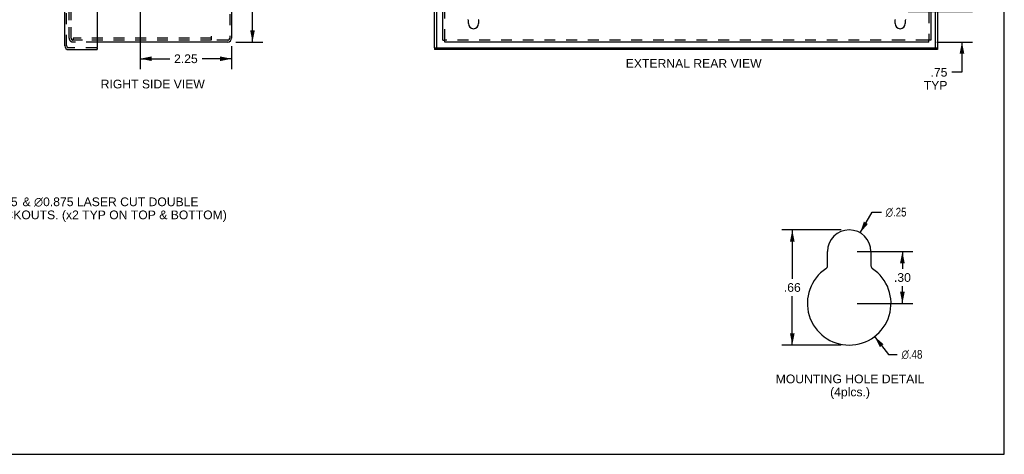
# Model space of a CAD drawing. Header units: inches. Extents: x 0 to 48.6, y 0 to 31.4.
# Tile 15 of 17: x 24.3 to 48.6, y 0 to 10.7. Entities that reach past the tile are written whole.
import ezdxf

# ---------------------------------------------------------------- set-up
doc = ezdxf.new("R2010")
doc.units = ezdxf.units.IN
doc.header["$LTSCALE"] = 2.671429
doc.header["$MEASUREMENT"] = 0
doc.linetypes.add('HIDDEN', pattern=[0.2, 0.1, -0.1])
doc.layers.get('0').update_dxf_attribs({"linetype": 'CONTINUOUS'})
for name, color, linetype in [('DEFAULT_2', 8, 'HIDDEN'), ('DIMENSIONS', 7, 'CONTINUOUS'), ('DOOR_ASSEMBLY', 7, 'CONTINUOUS')]:
    doc.layers.add(name, color=color, linetype=linetype)
doc.styles.get("Standard").update_dxf_attribs({"font": 'arial.ttf'})
doc.styles.add('TEXTSTYLE_1', font='gdt', dxfattribs={"width": 0.8})
doc.dimstyles.new('DIMSTYLE_1', dxfattribs={"dimtxt": 0.214286, "dimasz": 0.285714, "dimexe": 0.09, "dimexo": 0.07, "dimgap": 0.0375, "dimtad": 0, "dimtih": 1, "dimtoh": 1, "dimzin": 4, "dimdsep": 46, "dimtxsty": 'Standard', "dimblk": '_FILLED', "dimblk1": '_FILLED', "dimblk2": '_FILLED', "dimcen": 0.09, "dimadec": 3, "dimazin": 1, "dimtfac": 1, "dimtdec": 3, "dimtofl": 0, "dimtmove": 0, "dimatfit": 3, "dimldrblk": '_FILLED', "dimfxl": 0, "dimtolj": 1, "dimtzin": 4, "dimarcsym": 0})
doc.dimstyles.new('DIMSTYLE_2', dxfattribs={"dimtxt": 0.214286, "dimasz": 0.285714, "dimexe": 0.09, "dimexo": 0.07, "dimgap": 0.09, "dimtad": 0, "dimtih": 1, "dimtoh": 1, "dimlfac": 0.35, "dimzin": 4, "dimdsep": 46, "dimtxsty": 'Standard', "dimblk": '_FILLED', "dimblk1": '_FILLED', "dimblk2": '_FILLED', "dimcen": 0.09, "dimadec": 3, "dimazin": 1, "dimtfac": 1, "dimtdec": 3, "dimtofl": 0, "dimtmove": 0, "dimatfit": 1, "dimldrblk": '_FILLED', "dimfxl": 0, "dimtolj": 1, "dimtzin": 4, "dimarcsym": 0})
doc.dimstyles.new('DIMSTYLE_3', dxfattribs={"dimtxt": 0.214286, "dimasz": 0.285714, "dimexe": 0.09, "dimexo": 0.07, "dimgap": 0.0375, "dimtad": 0, "dimtih": 1, "dimtoh": 1, "dimlfac": 0.35, "dimzin": 4, "dimdsep": 46, "dimtxsty": 'Standard', "dimblk": '_FILLED', "dimblk1": '_FILLED', "dimblk2": '_FILLED', "dimcen": 0.09, "dimadec": 3, "dimazin": 1, "dimtfac": 1, "dimtdec": 3, "dimtofl": 0, "dimtmove": 0, "dimatfit": 3, "dimldrblk": '_FILLED', "dimfxl": 0, "dimtolj": 1, "dimtzin": 4, "dimarcsym": 0})

# ---------------------------------------------------------------- blocks, each defined once
blk = doc.blocks.new('_FILLED')
at = {"color": 0, "linetype": 'ByBlock'}
blk.add_solid([(0, 0), (-1, 0.2), (-1, -0.2)], dxfattribs=at)
blk = doc.blocks.new('*D5')
at = {"layer": 'DIMENSIONS', "color": 2, "linetype": 'Continuous'}
for p, q in [((45.023, 5.456), (45.318, 5.966)), ((45.318, 5.966), (45.548, 5.966))]:
    blk.add_line(p, q, dxfattribs=at)
at = {"layer": 'DIMENSIONS', "color": 2, "linetype": 'Continuous', "xscale": 0.2857142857, "yscale": 0.2857142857, "zscale": 0.2857142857, "rotation": 239.9728827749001}
blk.add_blockref('_FILLED', (45.023, 5.456), dxfattribs=at)
at = {"layer": 'DIMENSIONS', "color": 2, "linetype": 'Continuous', "insert": (45.655, 6.073), "char_height": 0.21429, "width": 0.70154, "attachment_point": 1, "line_spacing_factor": 0.9, "style": 'TEXTSTYLE_1'}
blk.add_mtext('{\\fgdt;n}\\fArial;.25', dxfattribs=at)
blk = doc.blocks.new('*D6')
at = {"layer": 'DIMENSIONS', "color": 2, "linetype": 'Continuous'}
for p, q in [((45.381, 2.903), (45.718, 2.463)), ((45.718, 2.463), (45.939, 2.463))]:
    blk.add_line(p, q, dxfattribs=at)
at = {"layer": 'DIMENSIONS', "color": 2, "linetype": 'Continuous', "xscale": 0.2857142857, "yscale": 0.2857142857, "zscale": 0.2857142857, "rotation": 127.4653944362}
blk.add_blockref('_FILLED', (45.381, 2.903), dxfattribs=at)
at = {"layer": 'DIMENSIONS', "color": 2, "linetype": 'Continuous', "insert": (46.046, 2.57), "char_height": 0.21429, "width": 0.70154, "attachment_point": 1, "line_spacing_factor": 0.9, "style": 'TEXTSTYLE_1'}
blk.add_mtext('{\\fgdt;n}\\fArial;.48', dxfattribs=at)
blk = doc.blocks.new('*D7')
at = {"layer": 'DIMENSIONS', "color": 2, "linetype": 'Continuous'}
for p, q in [((44.555, 5.528), (43.098, 5.528)), ((43.355, 5.528), (43.355, 4.324)), ((43.355, 2.691), (43.355, 3.895)), ((44.555, 2.691), (43.098, 2.691))]:
    blk.add_line(p, q, dxfattribs=at)
at = {"layer": 'DIMENSIONS', "color": 2, "linetype": 'Continuous', "xscale": 0.2857142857, "yscale": 0.2857142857, "zscale": 0.2857142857}
for p, rotation in [((43.355, 5.528), 90), ((43.355, 2.691), 270)]:
    blk.add_blockref('_FILLED', p, dxfattribs=dict(at, rotation=rotation))
at = {"layer": 'DIMENSIONS', "color": 2, "linetype": 'Continuous', "insert": (43.355, 4.217), "char_height": 0.2143, "width": 0.41583, "attachment_point": 2, "line_spacing_factor": 0.9}
blk.add_mtext('.66', dxfattribs=at)
blk = doc.blocks.new('*D12')
at = {"layer": 'DIMENSIONS', "color": 2, "linetype": 'Continuous'}
for p, q in [((47.529, 10.906), (47.529, 11.477)), ((46.21, 10.906), (47.786, 10.906)), ((46.912, 10.156), (47.786, 10.156)), ((47.529, 10.156), (47.529, 9.411)), ((47.529, 9.411), (47.279, 9.411))]:
    blk.add_line(p, q, dxfattribs=at)
at = {"layer": 'DIMENSIONS', "color": 2, "linetype": 'Continuous', "xscale": 0.2857142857, "yscale": 0.2857142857, "zscale": 0.2857142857}
for p, rotation in [((47.529, 10.906), 270), ((47.529, 10.156), 90)]:
    blk.add_blockref('_FILLED', p, dxfattribs=dict(at, rotation=rotation))
at = {"layer": 'DIMENSIONS', "color": 2, "linetype": 'Continuous', "insert": (47.172, 9.518), "char_height": 0.2143, "width": 0.58072, "attachment_point": 3, "line_spacing_factor": 0.9}
blk.add_mtext('.75\\PTYP', dxfattribs=at)
blk = doc.blocks.new('*D14')
at = {"layer": 'DIMENSIONS', "color": 2, "linetype": 'Continuous'}
for p, q in [((44.955, 4.992), (46.322, 4.992)), ((46.064, 4.992), (46.064, 4.57)), ((46.064, 3.719), (46.064, 4.142)), ((44.955, 3.719), (46.322, 3.719))]:
    blk.add_line(p, q, dxfattribs=at)
at = {"layer": 'DIMENSIONS', "color": 2, "linetype": 'Continuous', "xscale": 0.2857142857, "yscale": 0.2857142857, "zscale": 0.2857142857}
for p, rotation in [((46.064, 4.992), 90), ((46.064, 3.719), 270)]:
    blk.add_blockref('_FILLED', p, dxfattribs=dict(at, rotation=rotation))
at = {"layer": 'DIMENSIONS', "color": 2, "linetype": 'Continuous', "insert": (46.064, 4.463), "char_height": 0.2143, "width": 0.41583, "attachment_point": 2, "line_spacing_factor": 0.9}
blk.add_mtext('.30', dxfattribs=at)
blk = doc.blocks.new('*D20')
at = {"layer": 'DIMENSIONS', "color": 2, "linetype": 'Continuous'}
for p, q in [((27.51, 16.156), (30.331, 16.156)), ((30.074, 16.156), (30.074, 13.37)), ((30.074, 10.156), (30.074, 12.941)), ((29.665, 10.156), (30.331, 10.156))]:
    blk.add_line(p, q, dxfattribs=at)
at = {"layer": 'DIMENSIONS', "color": 2, "linetype": 'Continuous', "xscale": 0.2857142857, "yscale": 0.2857142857, "zscale": 0.2857142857}
for p, rotation in [((30.074, 16.156), 90), ((30.074, 10.156), 270)]:
    blk.add_blockref('_FILLED', p, dxfattribs=dict(at, rotation=rotation))
at = {"layer": 'DIMENSIONS', "color": 2, "linetype": 'Continuous', "insert": (30.074, 13.263), "char_height": 0.2143, "width": 0.58232, "attachment_point": 2, "line_spacing_factor": 0.9}
blk.add_mtext('6.00', dxfattribs=at)
blk = doc.blocks.new('*D21')
at = {"layer": 'DIMENSIONS', "color": 2, "linetype": 'Continuous'}
for p, q in [((27.31, 15.956), (27.31, 9.487)), ((29.56, 10.051), (29.56, 9.487)), ((27.31, 9.744), (28.036, 9.744)), ((29.56, 9.744), (28.833, 9.744))]:
    blk.add_line(p, q, dxfattribs=at)
at = {"layer": 'DIMENSIONS', "color": 2, "linetype": 'Continuous', "xscale": 0.2857142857, "yscale": 0.2857142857, "zscale": 0.2857142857, "rotation": 180}
blk.add_blockref('_FILLED', (27.31, 9.744), dxfattribs=at)
at = {"layer": 'DIMENSIONS', "color": 2, "linetype": 'Continuous', "xscale": 0.2857142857, "yscale": 0.2857142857, "zscale": 0.2857142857}
blk.add_blockref('_FILLED', (29.56, 9.744), dxfattribs=at)
at = {"layer": 'DIMENSIONS', "color": 2, "linetype": 'Continuous', "insert": (28.435, 9.851), "char_height": 0.2143, "width": 0.58232, "attachment_point": 2, "line_spacing_factor": 0.9}
blk.add_mtext('2.25', dxfattribs=at)

msp = doc.modelspace()

# ---------------------------------------------------------------- linework, layer by layer
at = {"color": 7, "linetype": 'Continuous'}
for p, q in [((48.571, 0), (48.571, 31.429)), ((34.76, 10.204), (34.808, 10.204)), ((34.808, 10.156), (34.808, 10.204)), ((46.76, 10.204), (46.712, 10.204)), ((46.712, 10.156), (46.712, 10.204)), ((0, 0), (48.571, 0))]:
    msp.add_line(p, q, dxfattribs=at)
at = {"color": 3, "linetype": 'Continuous'}
for p, q in [((29.56, 22.061), (29.56, 10.251)), ((34.76, 10.204), (34.76, 22.108)), ((46.76, 22.108), (46.76, 10.204)), ((35.385, 10.609), (35.385, 10.69)), ((35.635, 10.69), (35.635, 10.609)), ((45.885, 10.609), (45.885, 10.69)), ((46.135, 10.69), (46.135, 10.609)), ((29.465, 10.156), (26.251, 10.156)), ((46.712, 10.156), (34.808, 10.156)), ((44.219, 4.644), (44.219, 4.992)), ((45.291, 4.992), (45.291, 4.644))]:
    msp.add_line(p, q, dxfattribs=at)
for centre, radius, start, end in [((35.365, 10.69), 0.02, 0, 56.1036), ((35.655, 10.69), 0.02, 123.8964, 180), ((45.865, 10.69), 0.02, 0, 56.1036), ((46.155, 10.69), 0.02, 123.8964, 180), ((35.51, 10.609), 0.125, 180, 360), ((46.01, 10.609), 0.125, 180, 360), ((29.465, 10.251), 0.0948, 270, 360), ((44.755, 4.992), 0.536, 0, 180), ((44.134, 4.644), 0.0857, 303.8964, 360), ((45.377, 4.644), 0.0857, 180, 236.1036), ((44.755, 3.719), 1.029, 123.8964, 56.1036)]:
    msp.add_arc(centre, radius, start, end, dxfattribs=at)
at = {"layer": 'DEFAULT_2', "color": 8, "linetype": 'HIDDEN'}
for p, q in [((29.512, 22.061), (29.512, 10.251)), ((34.808, 10.204), (34.808, 22.108)), ((46.712, 22.108), (46.712, 10.204)), ((25.56, 10.696), (25.56, 21.616)), ((25.608, 10.696), (25.608, 21.616)), ((25.56, 10.251), (25.56, 10.656)), ((25.608, 10.251), (25.608, 10.656)), ((25.676, 10.204), (25.655, 10.204)), ((29.06, 10.252), (25.658, 10.252)), ((25.658, 10.252), (25.658, 10.204)), ((25.891, 10.204), (25.676, 10.204)), ((29.06, 10.204), (25.891, 10.204)), ((29.06, 10.299), (29.06, 10.204)), ((29.465, 10.204), (29.06, 10.204)), ((46.072, 10.204), (34.808, 10.204)), ((46.665, 10.204), (46.072, 10.204)), ((46.712, 10.204), (46.665, 10.204)), ((26.251, 10.156), (25.655, 10.156))]:
    msp.add_line(p, q, dxfattribs=at)
for centre, radius, start, end in [((25.655, 10.251), 0.0948, 180, 270), ((25.655, 10.251), 0.0468, 180, 270), ((29.465, 10.251), 0.0468, 270, 360)]:
    msp.add_arc(centre, radius, start, end, dxfattribs=at)
at = {"layer": 'DOOR_ASSEMBLY', "color": 3, "linetype": 'Continuous'}
for p, q in [((34.555, 10.016), (34.555, 22.295)), ((25.453, 10.063), (25.453, 22.248)), ((26.251, 22.28), (26.251, 10.031)), ((46.93, 11.656), (46.93, 10.016)), ((25.548, 9.968), (26.251, 9.968)), ((46.93, 9.968), (34.555, 9.968))]:
    msp.add_line(p, q, dxfattribs=at)
at = {"layer": 'DOOR_ASSEMBLY', "color": 7, "linetype": 'Continuous'}
for p, q in [((34.603, 22.295), (34.603, 10.016)), ((46.882, 10.016), (46.882, 11.656)), ((26.236, 10.016), (26.251, 10.016)), ((26.251, 10.016), (26.251, 9.968)), ((34.555, 10.016), (34.555, 9.968)), ((34.555, 10.016), (46.93, 10.016)), ((46.93, 10.016), (46.93, 9.968))]:
    msp.add_line(p, q, dxfattribs=at)
at = {"layer": 'DOOR_ASSEMBLY', "color": 8, "linetype": 'HIDDEN'}
for p, q in [((25.501, 10.063), (25.501, 22.248)), ((26.236, 10.016), (25.548, 10.016))]:
    msp.add_line(p, q, dxfattribs=at)
at = {"layer": 'DOOR_ASSEMBLY', "color": 3, "linetype": 'Continuous'}
for centre, radius, start, end in [((25.548, 10.063), 0.0948, 180, 270), ((26.236, 10.031), 0.015, 270, 360)]:
    msp.add_arc(centre, radius, start, end, dxfattribs=at)
at = {"layer": 'DOOR_ASSEMBLY', "color": 8, "linetype": 'HIDDEN'}
msp.add_arc((25.548, 10.063), 0.0468, 180, 270, dxfattribs=at)

# ---------------------------------------------------------------- texts
at = {"layer": 'DIMENSIONS', "color": 2, "linetype": 'Continuous', "line_spacing_factor": 0.9}
for s, insert, char_height, width, attachment_point in [('EXTERNAL REAR VIEW', (40.929, 9.736), 0.21429, 3.33617, 2), ('RIGHT SIDE VIEW', (27.619, 9.228), 0.21429, 2.5555, 2), (' \\fgdt;{\\fgdt;n}\\fArial;1.125 {\\ftxt.shx;\\W0.166667;\\H0.214286; }& \\fgdt;{\\fgdt;n}\\fArial;0.875 LASER CUT DOUBLE\\P KNOCKOUTS. (x2 TYP ON TOP & BOTTOM)', (23.239, 6.327), 0.214286, 6.19118, 1), ('MOUNTING HOLE DETAIL\\P(4plcs.)', (44.776, 1.965), 0.21429, 3.65242, 2)]:
    msp.add_mtext(s, dxfattribs=dict(at, insert=insert, char_height=char_height, width=width, attachment_point=attachment_point))

# ---------------------------------------------------------------- dimensions: what is measured, and where the dimension line sits
at = {"layer": 'DIMENSIONS', "color": 2, "linetype": 'Continuous'}
for base, p1, p2, angle, dimstyle, picture, middle in [((27.31, 9.744), (29.56, 10.121), (27.31, 16.026), 180, 'DIMSTYLE_1', '*D21', (28.433, 9.743)), ((30.074, 16.156), (29.595, 10.156), (27.44, 16.156), 90, 'DIMSTYLE_1', '*D20', (30.073, 13.155)), ((43.355, 2.691), (44.625, 5.528), (44.625, 2.691), 270, 'DIMSTYLE_3', '*D7', (43.361, 4.108)), ((46.064, 3.719), (44.885, 4.992), (44.885, 3.719), 270, 'DIMSTYLE_3', '*D14', (46.071, 4.355))]:
    dim = msp.add_linear_dim(base=base, p1=p1, p2=p2, angle=angle, dimstyle=dimstyle, dxfattribs=at)
    dim.commit()
    dim.dimension.update_dxf_attribs({"geometry": picture, "text_midpoint": middle, "dimtype": 160})
dim = msp.add_linear_dim(base=(47.529, 10.906), p1=(46.842, 10.156), p2=(46.14, 10.906), angle=90, text='<>\\PTYP', dimstyle='DIMSTYLE_1', dxfattribs=at)
dim.commit()
dim.dimension.update_dxf_attribs({"geometry": '*D12', "text_midpoint": (46.881, 9.25), "dimtype": 160})
for p1, p2, picture, middle in [((45.023, 5.456), (44.487, 4.529), '*D5', (46.005, 5.966)), ((45.381, 2.903), (44.13, 4.536), '*D6', (46.396, 2.463))]:
    dim = msp.add_diameter_dim_2p(p1=p1, p2=p2, text='%%c<>', dimstyle='DIMSTYLE_2', override={"dimpost": '<>'}, dxfattribs=at)
    dim.commit()
    dim.dimension.update_dxf_attribs({"geometry": picture, "text_midpoint": middle, "dimtype": 163})

doc.saveas('drawing.dxf')
